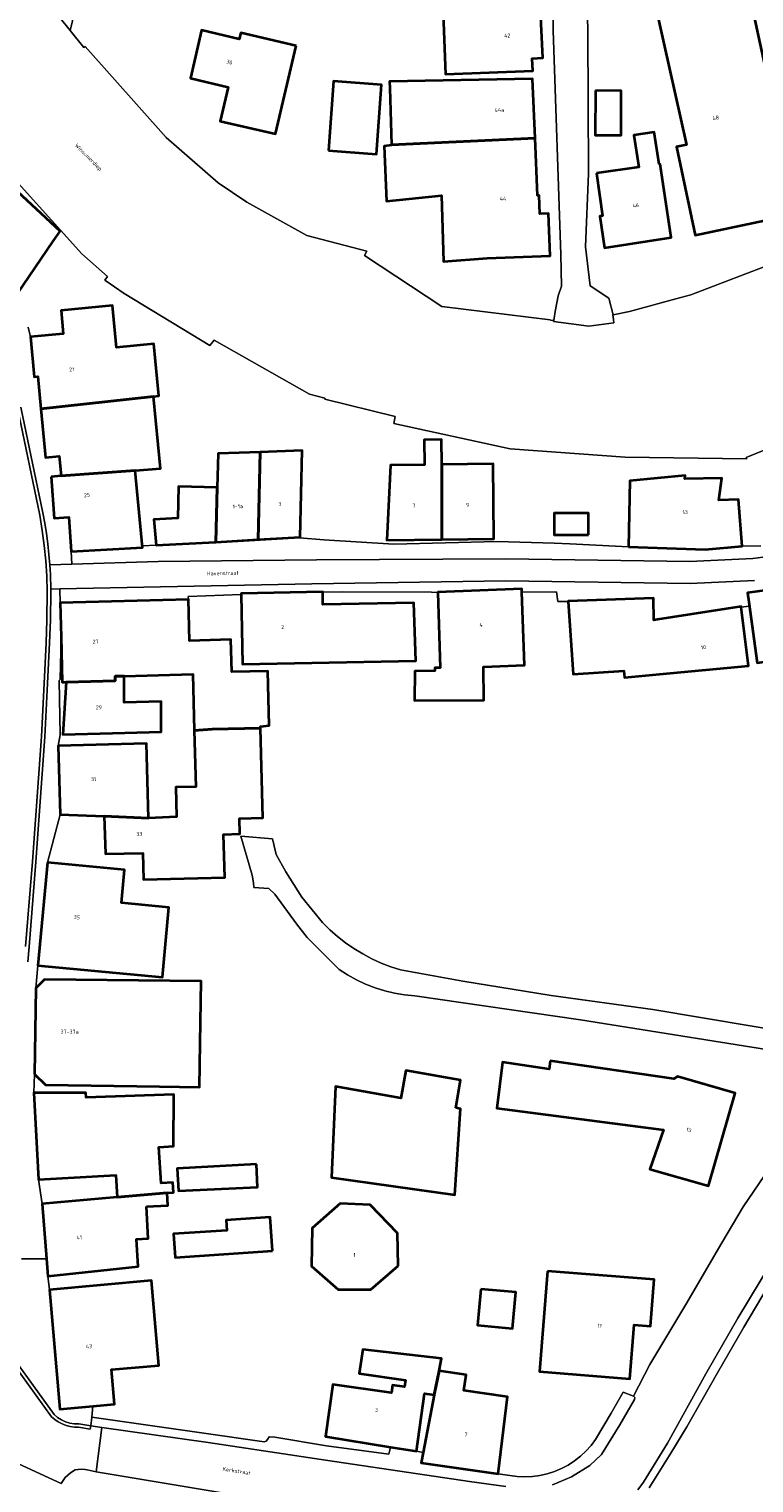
# Model space of a CAD drawing. Header units: metres. Extents: x 229229 to 231729, y 593167 to 595667.
# Tile 78 of 256: x 230185 to 230269, y 594376 to 594545. Entities that reach past the tile are written whole.
import ezdxf
from ezdxf.enums import TextEntityAlignment as Align

# ---------------------------------------------------------------- set-up
doc = ezdxf.new("R2010")
doc.units = ezdxf.units.M
for name, color, linetype, lineweight in [('B-WE-GR-GROENVOORZIENING-GV', 80, 'Continuous', 18), ('B-WE-OG-BEBOUWING-GV', 7, 'Continuous', 35), ('B-WE-OG-BEBOUWING-T18', 10, 'Continuous', 18), ('B-WE-OG-BEBOUWING_SCHUUR-GV', 7, 'Continuous', 35), ('B-WE-OG-TERREIN_ERF-GV', 7, 'Continuous', 18), ('B-WE-OG-TOPOGRAFIE-T18', 10, 'Continuous', 18), ('B-WE-OG-WATER-GV', 130, 'Continuous', 18), ('B-WE-VH-ONVERHARD-GV', 252, 'Continuous', 18), ('B-WE-VH-VERHARDING_OPEN-GV', 252, 'Continuous', 18)]:
    doc.layers.add(name, color=color, linetype=linetype, lineweight=lineweight)
doc.styles.add('NLCS-ISO-M250-T18', font='NLCS-ISO.ttf', dxfattribs={"height": 0.45})

msp = doc.modelspace()

# ---------------------------------------------------------------- linework, layer by layer
at = {"layer": 'B-WE-GR-GROENVOORZIENING-GV'}
msp.add_lwpolyline([(230325.413, 594367.67), (230323.668, 594382.418), (230322.109, 594393.606), (230321.788, 594394.257), (230321.183, 594394.684), (230319.916, 594394.954), (230301.167, 594396.2), (230285.137, 594397.5), (230276.054, 594398.567), (230270.747, 594399.19), (230270.58, 594398.927), (230267.759, 594394.169), (230264.714, 594388.856), (230261.151, 594382.602), (230259.282, 594379.528), (230256.739, 594375.531)], dxfattribs=at)
at = {"layer": 'B-WE-OG-BEBOUWING-GV'}
for points in [[(230269.151, 594545.561), (230268.515, 594548.447), (230257.8, 594546.142), (230261.098, 594531.438), (230259.945, 594531.189), (230262.087, 594520.952), (230272.899, 594523.215), (230272.239, 594527.121), (230271.806, 594529.227), (230271.153, 594531.135), (230270.836, 594532.929), (230273.774, 594533.816), (230272.568, 594538.095), (230271.862, 594541.295), (230270.173, 594540.923)], [(230232.801, 594546.644), (230233.071, 594539.632), (230243.219, 594540.023), (230243.163, 594541.466), (230244.385, 594541.513), (230244.136, 594547.064)], [(230215.721, 594542.912), (230209.292, 594544.419), (230209.103, 594543.705), (230204.737, 594544.723), (230203.441, 594539.163), (230207.833, 594538.139), (230206.911, 594534.186), (230213.338, 594532.688)], [(230219.486, 594530.768), (230225.069, 594530.361), (230225.655, 594538.41), (230220.072, 594538.817)], [(230243.495, 594532.207), (230243.217, 594539.081), (230226.591, 594538.799), (230226.614, 594538.017), (230226.805, 594531.422)], [(230250.512, 594537.729), (230250.486, 594532.567), (230253.488, 594532.551), (230253.514, 594537.713)], [(230250.644, 594528.13), (230251.347, 594523.201), (230251.03, 594523.148), (230251.572, 594519.488), (230259.331, 594520.659), (230258.038, 594529.184), (230257.912, 594529.166), (230257.341, 594532.896), (230254.987, 594532.535), (230255.554, 594528.83)], [(230243.495, 594532.207), (230226.805, 594531.422), (230226.806, 594531.392), (230225.963, 594531.283), (230226.249, 594524.873), (230232.629, 594525.533), (230232.846, 594517.876), (230237.932, 594518.28), (230245.253, 594518.532), (230245.055, 594523.466), (230244.065, 594523.438), (230243.98, 594525.536), (230243.765, 594525.54)], [(230182.663, 594513.118), (230187.512, 594520.227), (230188.304, 594521.389), (230181.129, 594528.028), (230179.52, 594525.661), (230175.411, 594518.768), (230179.173, 594516.183), (230178.855, 594515.716)], [(230199.174, 594502.207), (230199.76, 594502.27), (230199.179, 594508.325), (230194.855, 594507.91), (230194.389, 594512.761), (230188.418, 594512.188), (230188.676, 594509.494), (230184.863, 594509.128), (230185.308, 594504.489), (230185.714, 594504.528), (230186.073, 594500.785)], [(230197.035, 594493.638), (230199.975, 594493.86), (230199.174, 594502.207), (230186.073, 594500.785), (230186.616, 594495.129), (230188.202, 594495.281), (230188.422, 594492.986)], [(230232.676, 594485.598), (230232.65, 594494.317), (230232.609, 594497.207), (230230.609, 594497.178), (230230.65, 594494.288), (230226.706, 594494.232), (230226.283, 594485.523)], [(230206.572, 594491.634), (230206.407, 594485.319), (230211.304, 594485.595), (230211.556, 594495.768), (230206.676, 594495.588)], [(230211.556, 594495.768), (230211.304, 594485.595), (230216.201, 594485.87), (230216.426, 594495.949)], [(230232.65, 594494.317), (230232.676, 594485.598), (230238.722, 594485.668), (230238.617, 594494.403)], [(230187.28, 594492.9), (230187.597, 594488.097), (230189.311, 594488.21), (230189.576, 594484.199), (230197.88, 594484.673), (230197.035, 594493.638), (230188.422, 594492.986)], [(230254.365, 594484.751), (230263.25, 594484.455), (230267.569, 594484.822), (230267.118, 594490.249), (230264.834, 594490.161), (230265.189, 594492.732), (230260.902, 594492.641), (230260.942, 594493.038), (230254.506, 594492.425)], [(230206.572, 594491.634), (230202.062, 594491.752), (230201.966, 594488.08), (230199.18, 594487.933), (230199.461, 594484.946), (230206.363, 594485.317), (230206.407, 594485.319)], [(230249.721, 594486.165), (230249.721, 594488.665), (230245.721, 594488.665), (230245.721, 594486.165)], [(230268.325, 594478.376), (230269.319, 594471.296), (230278.3, 594472.557), (230277.165, 594480.63), (230277.16, 594480.667), (230268.18, 594479.406)], [(230189.001, 594469.064), (230194.722, 594469.21), (230194.709, 594469.735), (230195.758, 594469.761), (230203.732, 594469.964), (230203.899, 594463.445), (230205.976, 594463.571), (230211.602, 594463.714), (230211.597, 594463.915), (230212.604, 594464.032), (230212.449, 594470.321), (230208.253, 594470.252), (230208.146, 594473.983), (230203.333, 594473.86), (230203.211, 594478.631), (230188.316, 594478.253), (230188.416, 594474.305), (230188.55, 594469.053)], [(230218.817, 594479.491), (230218.816, 594479.549), (230209.341, 594479.332), (230209.343, 594479.225), (230209.488, 594471.155), (230229.655, 594471.518), (230229.403, 594478.271), (230218.837, 594478.077)], [(230232.196, 594479.468), (230232.478, 594470.73), (230231.832, 594470.698), (230231.841, 594470.365), (230229.53, 594470.327), (230229.502, 594466.916), (230237.529, 594466.947), (230237.488, 594470.824), (230242.288, 594471.02), (230241.977, 594479.493), (230241.963, 594479.867), (230232.195, 594479.508)], [(230257.711, 594476.308), (230257.304, 594476.245), (230257.256, 594478.801), (230247.33, 594478.443), (230247.332, 594478.409), (230247.913, 594469.959), (230253.827, 594470.372), (230253.903, 594469.58), (230257.94, 594469.964), (230268.284, 594470.948), (230267.452, 594477.738), (230267.443, 594477.814)], [(230189.001, 594469.064), (230188.613, 594462.974), (230195.834, 594463.157), (230200.029, 594463.288), (230200.058, 594466.803), (230195.768, 594466.688), (230195.758, 594469.761), (230194.709, 594469.735), (230194.722, 594469.21)], [(230198.585, 594453.271), (230193.444, 594453.48), (230193.571, 594449.128), (230197.928, 594449.195), (230198.005, 594446.147), (230207.434, 594446.387), (230207.307, 594451.378), (230209.208, 594451.426), (230209.162, 594453.231), (230211.866, 594453.3), (230211.602, 594463.714), (230205.976, 594463.571), (230203.899, 594463.445), (230204.073, 594456.906), (230201.763, 594456.849), (230201.848, 594453.408)], [(230188.294, 594453.695), (230193.444, 594453.48), (230198.585, 594453.271), (230198.363, 594461.934), (230188.08, 594461.673)], [(230186.821, 594448.098), (230185.703, 594436.165), (230200.189, 594434.809), (230200.947, 594442.899), (230195.437, 594443.415), (230195.797, 594447.258)], [(230185.332, 594423.55), (230186.618, 594422.306), (230199.865, 594422.111), (230204.521, 594422.043), (230204.596, 594427.172), (230204.701, 594434.335), (230186.509, 594434.541), (230185.478, 594433.508)], [(230245.248, 594425.075), (230245.127, 594424.133), (230239.718, 594424.919), (230239.047, 594419.574), (230258.424, 594417.058), (230256.818, 594412.5), (230263.669, 594410.59), (230266.763, 594421.318), (230260.042, 594423.27), (230259.624, 594422.985)], [(230234.28, 594419.627), (230234.851, 594422.837), (230228.486, 594423.969), (230227.916, 594420.759), (230220.325, 594422.109), (230219.825, 594411.528), (230234.162, 594409.519), (230234.826, 594419.53)], [(230200.741, 594409.751), (230201.483, 594409.808), (230201.418, 594410.958), (230200.032, 594410.878), (230199.791, 594415.075), (230201.493, 594415.173), (230201.519, 594421.186), (230191.351, 594420.824), (230191.285, 594421.365), (230185.243, 594421.355), (230185.811, 594411.306), (230194.783, 594411.823), (230194.927, 594409.245)], [(230198.344, 594408.166), (230200.824, 594408.308), (230200.741, 594409.751), (230194.927, 594409.245), (230186.226, 594408.483), (230186.708, 594402.096), (230186.861, 594400.067), (230197.36, 594401.223), (230197.175, 594404.377), (230198.557, 594404.457)], [(230227.601, 594401.269), (230227.53, 594405.097), (230224.335, 594408.38), (230220.843, 594408.513), (230217.603, 594405.672), (230217.521, 594401.25), (230220.629, 594398.537), (230224.411, 594398.548)], [(230212.976, 594403.01), (230212.714, 594406.923), (230207.605, 594406.581), (230207.684, 594405.401), (230201.482, 594404.986), (230201.665, 594402.254)], [(230192.127, 594384.989), (230194.636, 594385.212), (230194.279, 594389.232), (230199.783, 594389.721), (230198.906, 594399.587), (230187.06, 594398.514), (230188.291, 594384.649)], [(230244.941, 594400.679), (230244.004, 594389.023), (230254.522, 594388.177), (230255.026, 594394.442), (230256.913, 594394.291), (230257.347, 594399.681)], [(230237.191, 594398.59), (230236.802, 594394.387), (230240.867, 594394.011), (230241.256, 594398.214)], [(230232.347, 594389.092), (230232.639, 594390.529), (230223.498, 594391.566), (230223.043, 594388.789), (230228.453, 594388.026), (230228.34, 594387.226), (230226.921, 594387.426), (230226.796, 594386.541), (230219.998, 594387.5), (230219.148, 594381.456), (230226.713, 594380.236), (230229.7, 594379.754), (230230.65, 594386.476), (230231.781, 594386.304)], [(230231.781, 594386.304), (230230.486, 594379.627), (230230.251, 594378.412), (230239.213, 594377.125), (230240.289, 594386.075), (230235.211, 594386.793), (230235.473, 594388.645), (230232.347, 594389.092)]]:
    msp.add_lwpolyline(points, close=True, dxfattribs=at)
at = {"layer": 'B-WE-OG-BEBOUWING_SCHUUR-GV'}
msp.add_lwpolyline([(230211.128, 594413.106), (230201.924, 594412.575), (230202.064, 594409.98), (230211.256, 594410.418)], close=True, dxfattribs=at)
at = {"layer": 'B-WE-OG-TERREIN_ERF-GV'}
for points in [[(230249.405, 594555.496), (230249.62, 594544.534), (230249.718, 594528.088), (230249.361, 594519.575), (230249.89, 594515.068), (230252.08, 594513.626), (230252.579, 594511.687), (230254.47, 594512.084), (230259.836, 594513.561), (230261.597, 594514.006), (230273.13, 594518.443), (230282.345, 594527.53), (230281.653, 594528.283), (230285.072, 594533.825), (230293.941, 594547.337)], [(230190.328, 594548.237), (230189.463, 594544.697), (230191.054, 594542.717), (230191.201, 594542.836), (230200.63, 594532.295), (230206.675, 594527.034), (230210.015, 594524.78), (230216.993, 594520.904), (230223.949, 594519.087), (230223.667, 594518.566), (230232.673, 594512.658), (230245.249, 594511.129), (230245.28, 594511.088), (230245.662, 594511.038), (230245.714, 594511.324), (230245.851, 594512.066), (230246.187, 594513.885), (230246.587, 594515.004), (230246.478, 594518.715), (230245.618, 594544.715), (230245.541, 594553.331)], [(230181.129, 594528.028), (230188.304, 594521.389), (230187.512, 594520.227), (230182.663, 594513.118)], [(230277.179, 594498.831), (230268.037, 594495.123), (230268.117, 594494.978), (230253.985, 594495.178), (230240.586, 594496.137), (230227.082, 594499.082), (230227.252, 594499.885), (230219.065, 594501.921), (230219.083, 594502.003), (230217.271, 594502.498), (230206.218, 594508.77), (230205.709, 594508.124), (230195.741, 594514.175), (230193.507, 594515.728), (230193.828, 594516.143), (230190.827, 594518.785), (230183.45, 594526.973)], [(230184.59, 594510.266), (230184.863, 594509.128), (230188.676, 594509.494), (230188.418, 594512.188), (230194.389, 594512.761), (230194.855, 594507.91), (230199.179, 594508.325), (230199.76, 594502.27), (230199.174, 594502.207), (230199.975, 594493.86), (230197.035, 594493.638), (230197.88, 594484.673), (230197.888, 594484.862), (230199.461, 594484.946), (230199.18, 594487.933), (230201.966, 594488.08), (230202.062, 594491.752), (230206.572, 594491.634), (230206.676, 594495.588), (230211.556, 594495.768), (230216.426, 594495.949), (230216.201, 594485.87), (230211.304, 594485.595), (230206.407, 594485.319), (230206.363, 594485.317), (230206.373, 594485.231), (230216.131, 594485.813), (230218.949, 594485.587), (230227.093, 594485.086), (230239.106, 594485.373), (230245.721, 594485.165), (230247.53, 594485.108), (230254.365, 594484.751), (230254.506, 594492.425), (230260.942, 594493.038), (230260.902, 594492.641), (230265.189, 594492.732), (230264.834, 594490.161), (230267.118, 594490.249), (230267.569, 594484.822), (230269.726, 594484.868)], [(230269.319, 594471.296), (230268.325, 594478.376), (230268.358, 594477.876), (230267.452, 594477.738), (230268.284, 594470.948), (230257.94, 594469.964), (230253.903, 594469.58), (230253.827, 594470.372), (230247.913, 594469.959), (230247.332, 594478.409), (230246.159, 594478.415), (230245.98, 594479.519), (230241.977, 594479.493), (230242.288, 594471.02), (230237.488, 594470.824), (230237.529, 594466.947), (230229.502, 594466.916), (230229.53, 594470.327), (230231.841, 594470.365), (230231.832, 594470.698), (230232.478, 594470.73), (230232.196, 594479.468), (230231.443, 594479.504), (230221.177, 594479.539), (230218.817, 594479.491), (230218.837, 594478.077), (230229.403, 594478.271), (230229.655, 594471.518), (230209.488, 594471.155), (230209.343, 594479.225), (230203.205, 594479.011), (230203.211, 594478.631), (230203.333, 594473.86), (230208.146, 594473.983), (230208.253, 594470.252), (230212.449, 594470.321), (230212.604, 594464.032), (230211.597, 594463.915), (230211.602, 594463.714), (230211.866, 594453.3), (230209.162, 594453.231), (230209.208, 594451.426), (230207.307, 594451.378), (230207.434, 594446.387), (230198.005, 594446.147), (230197.928, 594449.195), (230193.571, 594449.128), (230193.444, 594453.48), (230188.294, 594453.695), (230186.821, 594448.098), (230195.797, 594447.258), (230195.437, 594443.415), (230200.947, 594442.899), (230200.189, 594434.809), (230185.703, 594436.165), (230185.478, 594433.508), (230186.509, 594434.541), (230204.701, 594434.335), (230204.596, 594427.172), (230204.521, 594422.043), (230199.865, 594422.111), (230186.618, 594422.306), (230185.332, 594423.55), (230185.243, 594421.355), (230191.285, 594421.365), (230191.351, 594420.824), (230201.519, 594421.186), (230201.493, 594415.173), (230199.791, 594415.075), (230200.032, 594410.878), (230201.418, 594410.958), (230201.483, 594409.808), (230200.741, 594409.751), (230200.824, 594408.308), (230198.344, 594408.166), (230198.557, 594404.457), (230197.175, 594404.377), (230197.36, 594401.223), (230186.861, 594400.067), (230187.06, 594398.514), (230198.906, 594399.587), (230199.783, 594389.721), (230194.279, 594389.232), (230194.636, 594385.212), (230192.127, 594384.989), (230191.986, 594383.704), (230204.996, 594381.851), (230212.026, 594380.858), (230212.236, 594380.942), (230212.422, 594381.122), (230212.593, 594381.449), (230213.24, 594381.375), (230219.244, 594380.38), (230226.508, 594379.404), (230226.713, 594380.236), (230219.148, 594381.456), (230219.998, 594387.5), (230226.796, 594386.541), (230226.921, 594387.426), (230228.34, 594387.226), (230228.453, 594388.026), (230223.043, 594388.789), (230223.498, 594391.566), (230232.639, 594390.529), (230232.347, 594389.092), (230235.473, 594388.645), (230235.211, 594386.793), (230240.289, 594386.075), (230239.213, 594377.125), (230240.559, 594376.949), (230241.429, 594376.836), (230242.306, 594376.8), (230243.182, 594376.84), (230244.052, 594376.956), (230244.908, 594377.148), (230245.744, 594377.414), (230246.553, 594377.752), (230247.331, 594378.159), (230248.069, 594378.633), (230248.764, 594379.169), (230249.409, 594379.763), (230249.999, 594380.412), (230250.531, 594381.11), (230252.327, 594384.179), (230253.736, 594386.607), (230254.943, 594386.167), (230256.842, 594389.849), (230261.033, 594396.785), (230265.181, 594403.958), (230267.664, 594408.139), (230270.73, 594412.633)], [(230274.983, 594425.655), (230248.785, 594429.857), (230229.51, 594432.619), (230228.339, 594432.74), (230227.178, 594432.939), (230226.033, 594433.214), (230224.909, 594433.565), (230223.811, 594433.99), (230222.744, 594434.487), (230221.711, 594435.053), (230220.719, 594435.687), (230217.005, 594439.414), (230215.788, 594440.973), (230213.263, 594444.422), (230212.548, 594445.101), (230210.821, 594445.212), (230210.779, 594445.736), (230210.632, 594446.639), (230209.318, 594451.156), (230212.971, 594450.865), (230213.398, 594449.035), (230214.533, 594447.03), (230216.396, 594444.105), (230218.778, 594441.141), (230219.63, 594440.305), (230220.529, 594439.519), (230221.471, 594438.786), (230222.455, 594438.11), (230223.476, 594437.491), (230224.531, 594436.932), (230225.617, 594436.435), (230226.729, 594436.002), (230227.865, 594435.634), (230235.108, 594434.344), (230245.358, 594432.667), (230257.199, 594431.057), (230274.723, 594428.087)]]:
    msp.add_lwpolyline(points, dxfattribs=at)
for points in [[(230268.515, 594548.447), (230269.151, 594545.561), (230270.173, 594540.923), (230271.862, 594541.295), (230272.568, 594538.095), (230273.774, 594533.816), (230270.836, 594532.929), (230271.153, 594531.135), (230271.806, 594529.227), (230272.239, 594527.121), (230272.899, 594523.215), (230262.087, 594520.952), (230259.945, 594531.189), (230261.098, 594531.438), (230257.8, 594546.142)], [(230232.801, 594546.644), (230244.136, 594547.064), (230244.385, 594541.513), (230243.163, 594541.466), (230243.219, 594540.023), (230233.071, 594539.632)], [(230215.721, 594542.912), (230213.338, 594532.688), (230206.911, 594534.186), (230207.833, 594538.139), (230203.441, 594539.163), (230204.737, 594544.723), (230209.103, 594543.705), (230209.292, 594544.419)], [(230225.655, 594538.41), (230225.069, 594530.361), (230219.486, 594530.768), (230220.072, 594538.817)], [(230226.805, 594531.422), (230226.614, 594538.017), (230226.591, 594538.799), (230243.217, 594539.081), (230243.495, 594532.207), (230243.765, 594525.54), (230243.98, 594525.536), (230244.065, 594523.438), (230245.055, 594523.466), (230245.253, 594518.532), (230237.932, 594518.28), (230232.846, 594517.876), (230232.629, 594525.533), (230226.249, 594524.873), (230225.963, 594531.283), (230226.806, 594531.392)], [(230253.488, 594532.551), (230250.486, 594532.567), (230250.512, 594537.729), (230253.514, 594537.713)], [(230257.912, 594529.166), (230258.038, 594529.184), (230259.331, 594520.659), (230251.572, 594519.488), (230251.03, 594523.148), (230251.347, 594523.201), (230250.644, 594528.13), (230255.554, 594528.83), (230254.987, 594532.535), (230257.341, 594532.896)], [(230232.65, 594494.317), (230238.617, 594494.403), (230238.722, 594485.668), (230232.676, 594485.598), (230226.283, 594485.523), (230226.706, 594494.232), (230230.65, 594494.288), (230230.609, 594497.178), (230232.609, 594497.207)], [(230249.721, 594486.165), (230245.721, 594486.165), (230245.721, 594488.665), (230249.721, 594488.665)], [(230188.08, 594461.673), (230198.363, 594461.934), (230198.585, 594453.271), (230201.848, 594453.408), (230201.763, 594456.849), (230204.073, 594456.906), (230203.899, 594463.445), (230203.732, 594469.964), (230195.758, 594469.761), (230195.768, 594466.688), (230200.058, 594466.803), (230200.029, 594463.288), (230195.834, 594463.157), (230188.613, 594462.974), (230189.001, 594469.064), (230188.55, 594469.053), (230188.416, 594474.305), (230188.295, 594469.372), (230188.189, 594469.259), (230188.312, 594462.917)], [(230259.624, 594422.985), (230260.042, 594423.27), (230266.763, 594421.318), (230263.669, 594410.59), (230256.818, 594412.5), (230258.424, 594417.058), (230239.047, 594419.574), (230239.718, 594424.919), (230245.127, 594424.133), (230245.248, 594425.075)], [(230234.851, 594422.837), (230234.28, 594419.627), (230234.826, 594419.53), (230234.162, 594409.519), (230219.825, 594411.528), (230220.325, 594422.109), (230227.916, 594420.759), (230228.486, 594423.969)], [(230185.811, 594411.306), (230186.226, 594408.483), (230194.927, 594409.245), (230194.783, 594411.823)], [(230227.601, 594401.269), (230224.411, 594398.548), (230220.629, 594398.537), (230217.521, 594401.25), (230217.603, 594405.672), (230220.843, 594408.513), (230224.335, 594408.38), (230227.53, 594405.097)], [(230212.714, 594406.923), (230212.976, 594403.01), (230201.665, 594402.254), (230201.482, 594404.986), (230207.684, 594405.401), (230207.605, 594406.581)], [(230257.347, 594399.681), (230256.913, 594394.291), (230255.026, 594394.442), (230254.522, 594388.177), (230244.004, 594389.023), (230244.941, 594400.679)], [(230240.867, 594394.011), (230236.802, 594394.387), (230237.191, 594398.59), (230241.256, 594398.214)], [(230230.486, 594379.627), (230231.781, 594386.304), (230230.65, 594386.476), (230229.7, 594379.754)]]:
    msp.add_lwpolyline(points, close=True, dxfattribs=at)
at = {"layer": 'B-WE-OG-WATER-GV'}
for points in [[(230273.13, 594518.443), (230261.597, 594514.006), (230259.836, 594513.561), (230254.47, 594512.084), (230252.579, 594511.687), (230252.533, 594511.677), (230252.603, 594511.156), (230252.658, 594510.749), (230249.735, 594510.375), (230245.64, 594510.92), (230245.662, 594511.038), (230245.28, 594511.088), (230245.249, 594511.129), (230232.673, 594512.658), (230223.667, 594518.566), (230223.949, 594519.087), (230216.993, 594520.904), (230210.015, 594524.78), (230206.675, 594527.034), (230200.63, 594532.295), (230191.201, 594542.836), (230191.054, 594542.717), (230189.463, 594544.697), (230187.065, 594547.681)], [(230183.45, 594526.973), (230190.827, 594518.785), (230193.828, 594516.143), (230193.507, 594515.728), (230195.741, 594514.175), (230205.709, 594508.124), (230206.218, 594508.77), (230217.271, 594502.498), (230219.083, 594502.003), (230219.065, 594501.921), (230227.252, 594499.885), (230227.082, 594499.082), (230240.586, 594496.137), (230253.985, 594495.178), (230268.117, 594494.978), (230268.037, 594495.123), (230277.179, 594498.831)]]:
    msp.add_lwpolyline(points, dxfattribs=at)
at = {"layer": 'B-WE-VH-ONVERHARD-GV'}
msp.add_lwpolyline([(230274.723, 594428.087), (230257.199, 594431.057), (230245.358, 594432.667), (230235.108, 594434.344), (230227.865, 594435.634), (230226.729, 594436.002), (230225.617, 594436.435), (230224.531, 594436.932), (230223.476, 594437.491), (230222.455, 594438.11), (230221.471, 594438.786), (230220.529, 594439.519), (230219.63, 594440.305), (230218.778, 594441.141), (230216.396, 594444.105), (230214.533, 594447.03), (230213.398, 594449.035), (230212.971, 594450.865), (230209.318, 594451.156), (230210.632, 594446.639), (230210.779, 594445.736), (230210.821, 594445.212), (230212.548, 594445.101), (230213.263, 594444.422), (230215.788, 594440.973), (230217.005, 594439.414), (230220.719, 594435.687), (230221.711, 594435.053), (230222.744, 594434.487), (230223.811, 594433.99), (230224.909, 594433.565), (230226.033, 594433.214), (230227.178, 594432.939), (230228.339, 594432.74), (230229.51, 594432.619), (230248.785, 594429.857), (230274.983, 594425.655)], dxfattribs=at)
at = {"layer": 'B-WE-VH-VERHARDING_OPEN-GV'}
for points in [[(230245.541, 594553.331), (230245.618, 594544.715), (230246.478, 594518.715), (230246.587, 594515.004), (230246.187, 594513.885), (230245.851, 594512.066), (230245.714, 594511.324), (230245.662, 594511.038), (230245.64, 594510.92), (230249.735, 594510.375), (230252.658, 594510.749), (230252.603, 594511.156), (230252.533, 594511.677), (230252.579, 594511.687), (230252.08, 594513.626), (230249.89, 594515.068), (230249.361, 594519.575), (230249.718, 594528.088), (230249.62, 594544.534), (230249.405, 594555.496)], [(230187.065, 594547.681), (230189.463, 594544.697), (230190.328, 594548.237)], [(230183.756, 594500.983), (230186.307, 594488.712), (230186.53, 594487.512), (230186.722, 594486.307), (230186.883, 594485.097), (230187.013, 594483.883), (230187.111, 594482.667), (230189.672, 594482.745), (230189.576, 594484.199), (230189.311, 594488.21), (230187.597, 594488.097), (230187.28, 594492.9), (230188.422, 594492.986), (230188.202, 594495.281), (230186.616, 594495.129), (230186.073, 594500.785), (230185.714, 594504.528), (230185.308, 594504.489), (230184.863, 594509.128), (230184.59, 594510.266)], [(230184.298, 594438.34), (230185.087, 594448.22), (230186.127, 594462.734), (230186.459, 594468.903), (230186.68, 594473.618), (230186.775, 594476.301), (230186.819, 594479.569), (230186.764, 594481.35), (230186.648, 594483.128), (230186.471, 594484.901), (230186.233, 594486.666), (230185.934, 594488.423), (230183.364, 594500.905)], [(230183.364, 594500.905), (230185.934, 594488.423), (230186.233, 594486.666), (230186.471, 594484.901), (230186.648, 594483.128), (230186.764, 594481.35), (230186.819, 594479.569), (230186.775, 594476.301), (230186.68, 594473.618), (230186.459, 594468.903), (230186.127, 594462.734), (230185.087, 594448.22), (230184.298, 594438.34)], [(230184.567, 594436.589), (230184.697, 594438.309), (230185.486, 594448.19), (230186.526, 594462.709), (230186.858, 594468.883), (230187.08, 594473.602), (230187.175, 594476.291), (230187.219, 594479.565), (230187.217, 594479.859), (230187.209, 594480.421), (230187.195, 594480.983), (230187.174, 594481.545), (230187.146, 594482.106), (230187.111, 594482.667), (230187.013, 594483.883), (230186.883, 594485.097), (230186.722, 594486.307), (230186.53, 594487.512), (230186.307, 594488.712), (230183.756, 594500.983)], [(230269.726, 594484.868), (230267.569, 594484.822), (230263.25, 594484.455), (230254.365, 594484.751), (230247.53, 594485.108), (230245.721, 594485.165), (230239.106, 594485.373), (230227.093, 594485.086), (230218.949, 594485.587), (230216.131, 594485.813), (230206.373, 594485.231), (230206.363, 594485.317), (230199.461, 594484.946), (230197.888, 594484.862), (230197.88, 594484.673), (230189.576, 594484.199), (230189.672, 594482.745), (230199.705, 594483.052), (230218.101, 594483.267), (230240.116, 594483.382), (230261.469, 594483.063), (230268.791, 594483.418), (230270.53, 594483.647)], [(230270.53, 594483.647), (230268.791, 594483.418), (230261.469, 594483.063), (230240.116, 594483.382), (230218.101, 594483.267), (230199.705, 594483.052), (230189.672, 594482.745), (230187.111, 594482.667), (230187.146, 594482.106), (230187.174, 594481.545), (230187.195, 594480.983), (230187.209, 594480.421), (230187.217, 594479.859), (230188.275, 594479.88), (230217.57, 594480.458), (230240.104, 594480.818), (230261.512, 594480.498), (230268.998, 594480.86)], [(230268.998, 594480.86), (230261.512, 594480.498), (230240.104, 594480.818), (230217.57, 594480.458), (230188.275, 594479.88), (230188.316, 594478.253), (230203.211, 594478.631), (230203.205, 594479.011), (230209.343, 594479.225), (230209.341, 594479.332), (230218.816, 594479.549), (230218.817, 594479.491), (230221.177, 594479.539), (230231.443, 594479.504), (230232.196, 594479.468), (230232.195, 594479.508), (230241.963, 594479.867), (230241.977, 594479.493), (230245.98, 594479.519), (230246.159, 594478.415), (230247.332, 594478.409), (230247.33, 594478.443), (230257.256, 594478.801), (230257.304, 594476.245), (230257.711, 594476.308), (230267.443, 594477.814), (230267.452, 594477.738), (230268.358, 594477.876), (230268.325, 594478.376), (230268.18, 594479.406), (230277.16, 594480.667)], [(230183.813, 594402.096), (230186.708, 594402.096), (230186.226, 594408.483), (230185.811, 594411.306), (230185.243, 594421.355), (230185.332, 594423.55), (230185.478, 594433.508), (230185.703, 594436.165), (230186.821, 594448.098), (230188.294, 594453.695), (230188.08, 594461.673), (230188.312, 594462.917), (230188.189, 594469.259), (230188.295, 594469.372), (230188.416, 594474.305), (230188.316, 594478.253), (230188.275, 594479.88), (230187.217, 594479.859), (230187.219, 594479.565), (230187.175, 594476.291), (230187.08, 594473.602), (230186.858, 594468.883), (230186.526, 594462.709), (230185.486, 594448.19), (230184.697, 594438.309), (230184.567, 594436.589)], [(230256.739, 594375.531), (230259.282, 594379.528), (230261.151, 594382.602), (230264.714, 594388.856), (230267.759, 594394.169), (230270.58, 594398.927), (230270.747, 594399.19), (230273.283, 594403.19), (230275.557, 594406.725), (230277.557, 594407.34), (230281.575, 594412.205), (230279.53, 594413.449), (230277.284, 594410.758), (230275.31, 594408.257), (230272.25, 594403.812), (230267.046, 594395.203), (230263.347, 594388.759), (230258.876, 594380.693), (230256.101, 594376.153), (230255.421, 594375.294)], [(230270.73, 594412.633), (230267.664, 594408.139), (230265.181, 594403.958), (230261.033, 594396.785), (230256.842, 594389.849), (230254.943, 594386.167), (230255.073, 594386), (230255.041, 594385.759), (230253.357, 594382.824), (230251.221, 594379.394), (230249.867, 594378.114), (230247.745, 594376.771), (230245.533, 594375.853)], [(230255.421, 594375.294), (230256.101, 594376.153), (230258.876, 594380.693), (230263.347, 594388.759), (230267.046, 594395.203), (230272.25, 594403.812)], [(230182.291, 594391.396), (230187.624, 594384.032), (230188.021, 594383.69), (230188.461, 594383.406), (230188.937, 594383.185), (230189.438, 594383.033), (230189.956, 594382.952), (230190.48, 594382.943), (230191.879, 594382.725), (230191.986, 594383.704), (230192.127, 594384.989), (230188.291, 594384.649), (230187.06, 594398.514), (230186.861, 594400.067), (230186.708, 594402.096), (230183.813, 594402.096)], [(230181.95, 594391.185), (230187.319, 594383.772), (230187.688, 594383.441), (230188.094, 594383.157), (230188.531, 594382.923), (230188.992, 594382.742), (230189.472, 594382.617), (230189.963, 594382.55), (230190.458, 594382.542), (230191.817, 594382.329), (230191.879, 594382.725), (230190.48, 594382.943), (230189.956, 594382.952), (230189.438, 594383.033), (230188.937, 594383.185), (230188.461, 594383.406), (230188.021, 594383.69), (230187.624, 594384.032), (230182.291, 594391.396)], [(230182.964, 594378.536), (230188.441, 594376.005), (230188.885, 594376.725), (230189.494, 594377.264), (230190.065, 594377.592), (230190.405, 594377.644), (230190.745, 594377.696), (230191.209, 594377.653), (230191.449, 594377.593), (230192.499, 594377.385), (230193.137, 594382.528), (230191.879, 594382.725), (230191.817, 594382.329), (230190.458, 594382.542), (230189.963, 594382.55), (230189.472, 594382.617), (230188.992, 594382.742), (230188.531, 594382.923), (230188.094, 594383.157), (230187.688, 594383.441), (230187.319, 594383.772), (230181.95, 594391.185)], [(230245.533, 594375.853), (230247.745, 594376.771), (230249.867, 594378.114), (230251.221, 594379.394), (230253.357, 594382.824), (230255.041, 594385.759), (230255.073, 594386), (230254.943, 594386.167), (230253.736, 594386.607), (230252.327, 594384.179), (230250.531, 594381.11), (230249.999, 594380.412), (230249.409, 594379.763), (230248.764, 594379.169), (230248.069, 594378.633), (230247.331, 594378.159), (230246.553, 594377.752), (230245.744, 594377.414), (230244.908, 594377.148), (230244.052, 594376.956), (230243.182, 594376.84), (230242.306, 594376.8), (230241.429, 594376.836), (230240.559, 594376.949), (230239.213, 594377.125), (230230.251, 594378.412), (230230.486, 594379.627), (230229.7, 594379.754), (230226.713, 594380.236), (230226.508, 594379.404), (230219.244, 594380.38), (230213.24, 594381.375), (230212.593, 594381.449), (230212.422, 594381.122), (230212.236, 594380.942), (230212.026, 594380.858), (230204.996, 594381.851), (230191.986, 594383.704), (230191.879, 594382.725), (230193.137, 594382.528), (230205.491, 594380.79), (230212.706, 594379.679), (230219.408, 594378.703), (230235.863, 594376.25), (230240.087, 594375.666)], [(230240.087, 594375.666), (230235.863, 594376.25), (230219.408, 594378.703), (230212.706, 594379.679), (230205.491, 594380.79), (230193.137, 594382.528), (230192.499, 594377.385), (230233.815, 594370.493)], [(230188.441, 594376.005), (230182.964, 594378.536), (230184.529, 594357.767)], [(230233.815, 594370.493), (230192.499, 594377.385), (230191.449, 594377.593), (230191.209, 594377.653), (230190.745, 594377.696), (230190.405, 594377.644), (230190.065, 594377.592), (230189.494, 594377.264), (230188.885, 594376.725), (230188.441, 594376.005)]]:
    msp.add_lwpolyline(points, dxfattribs=at)

# ---------------------------------------------------------------- texts
at = {"layer": 'B-WE-OG-BEBOUWING-T18', "style": 'NLCS-ISO-M250-T18'}
for s, rotation, p in [('42', 2.2, (230240.265, 594544.109)), ('30', 346.9, (230207.985, 594541.035)), ('44a', 2.7, (230239.359, 594535.482)), ('48', 12.4, (230264.497, 594534.559)), ('44', 2.7, (230239.776, 594525.187)), ('46', 8.5, (230255.217, 594524.396)), ('21', 5.5, (230189.653, 594505.359)), ('25', 5.3, (230191.43, 594490.762)), ('1-1a', 2.1, (230208.955, 594489.456)), ('3', 2.1, (230213.852, 594489.731)), ('7', 0.8, (230229.433, 594489.56)), ('9', 0.8, (230235.653, 594489.633)), ('13', 1.2, (230260.945, 594488.786)), ('2', 1, (230214.17, 594475.442)), ('4', 0.2, (230237.226, 594475.69)), ('27', 1.4, (230192.432, 594473.755)), ('10', 8.8, (230263.063, 594473.091)), ('31', 1.4, (230192.186, 594457.791)), ('33', 1.4, (230197.506, 594451.421)), ('35', 354.7, (230190.245, 594441.758)), ('37-37a', 359.2, (230189.405, 594428.47)), ('13', 344, (230261.373, 594417.062)), ('41', 3.2, (230190.532, 594404.576)), ('1', 0.1, (230222.508, 594402.542)), ('11', 355.5, (230251.004, 594394.326)), ('43', 5.1, (230191.66, 594391.935)), ('3', 352, (230225.061, 594384.554)), ('7', 352, (230235.463, 594381.704))]:
    msp.add_text(s, height=0.45, rotation=rotation, dxfattribs=at).set_placement(p, align=Align.MIDDLE)
msp.add_text('29', height=0.45, dxfattribs=at).set_placement((230192.806, 594466.12), align=Align.MIDDLE)
at = {"layer": 'B-WE-OG-TOPOGRAFIE-T18', "style": 'NLCS-ISO-M250-T18'}
for s, rotation, p in [('Winsumerdiep', 314.7, (230191.561, 594529.962)), ('Havenstraat', 0.9, (230207.204, 594481.697)), ('Kerkstraat', 350.9, (230208.813, 594377.474))]:
    msp.add_text(s, height=0.45, rotation=rotation, dxfattribs=at).set_placement(p, align=Align.MIDDLE)

doc.saveas('drawing.dxf')
